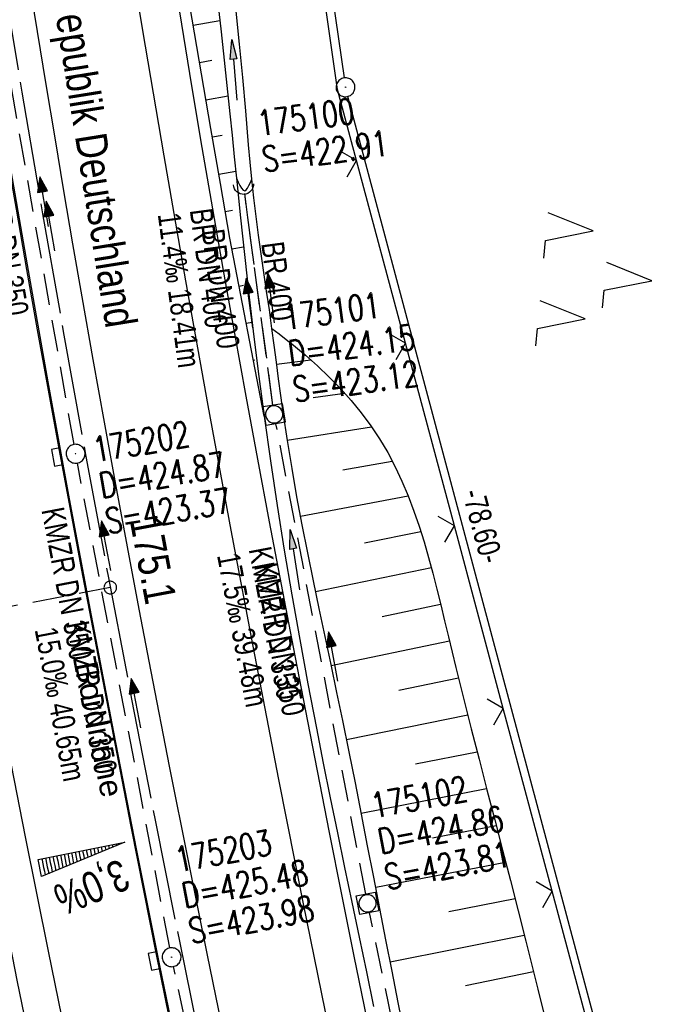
# Model space of a CAD drawing. Extents: x 508367 to 508796, y 450874 to 451832.
# Tile 15 of 37: x 508526 to 508576, y 451308 to 451386. Entities that reach past the tile are written whole.
import ezdxf

# ---------------------------------------------------------------- set-up
doc = ezdxf.new("R2010")
doc.units = 0
doc.header["$LTSCALE"] = 10
doc.header["$MEASUREMENT"] = 0
for name, pattern in [('ACHSE', [5.5, 4, -0.5, 0.5, -0.5]), ('AUSGEZOGEN', [0]), ('LT00', [0]), ('LT12', [0.4, 0.3, -0.1]), ('LT17', [0.15, 0.1, -0.05]), ('STRICHLINIE2', [0.375, 0.25, -0.125])]:
    doc.linetypes.add(name, pattern=pattern)
doc.layers.get('0').update_dxf_attribs({"linetype": 'LT00'})
for name, color, linetype in [('--EK_FBR', 250, 'LT00'), ('--EK_Halt-Pfeil', 4, 'LT00'), ('--EK_Haltung', 7, 'STRICHLINIE2'), ('--EK_Haltung-Text', 140, 'LT00'), ('--EK_Schacht-Text', 5, 'LT00'), ('--EK_ST-93-1', 30, 'LT17'), ('--EL_DFK_AB_L', 21, 'LT00'), ('--EL_DFK_AB_P', 7, 'LT00'), ('--EL_Halt-Pfeil', 4, 'LT00'), ('--EL_Haltung', 182, 'STRICHLINIE2'), ('--EL_Haltung-Text', 182, 'LT00'), ('-AX-093', 35, 'ACHSE'), ('-QUE-40W', 11, 'Continuous'), ('-ST-93-1', 250, 'LT00'), ('ABSTAND', 8, 'LT00'), ('BRD', 255, 'Continuous'), ('DFK_AB_L', 21, 'LT00'), ('DFK_AB_P', 7, 'LT00'), ('DFK_NUTZUNG', 250, 'LT00'), ('DL', 182, 'LT12'), ('DL_PFEIL', 201, 'LT00'), ('DL_TEXT', 182, 'LT00'), ('PFEIL', 140, 'AUSGEZOGEN'), ('RINNE_TEXT', 11, 'Continuous'), ('V121_AFBR_BAB', 250, 'LT00'), ('V121_BOESCH', 250, 'LT00'), ('V121_BOSCHUNG', 250, 'LT00'), ('V121_GRABEN', 250, 'LT00'), ('V121_H_BORD', 8, 'LT00'), ('V121_KA_MULD', 182, 'LT00'), ('V121_KA_PRUF', 182, 'LT00'), ('V121_LD_MARK', 250, 'LT00'), ('V121_SINKK', 182, 'LT00'), ('V121_UK_DURCH', 182, 'LT00'), ('V121_ZAUN', 40, 'LT00')]:
    doc.layers.add(name, color=color, linetype=linetype)
doc.styles.add('Arial', font='ARIAL.TTF')
doc.styles.add('Beschrift', font='ARIAL.TTF')
doc.styles.add('Haltungsbeschriftung', font='ARIAL.TTF', dxfattribs={"width": 0.75})
doc.styles.add('schachtbeschriftung', font='romans.shx', dxfattribs={"width": 0.75, "height": 2})
doc.styles.get("Standard").update_dxf_attribs({"font": 'ARIAL.TTF'})

# ---------------------------------------------------------------- blocks, each defined once
blk = doc.blocks.new('SYMB7221')
at = {"color": 0, "linetype": 'ByBlock'}
for p, q in [((0, 0.435), (-0.11, 0.065)), ((0.11, 0.065), (0, 0.435)), ((0.25, 0.065), (0.11, 0.065)), ((-0.35, -0.065), (-0.46, -0.435)), ((0.35, -0.065), (0.24, -0.435))]:
    blk.add_line(p, q, dxfattribs=at)
for points in [[(-0.1, -0.435), (-0.24, -0.435), (-0.35, -0.065)], [(0.6, -0.435), (0.46, -0.435), (0.35, -0.065)]]:
    blk.add_lwpolyline(points, dxfattribs=at)
blk = doc.blocks.new('SYMB0003')
at = {"color": 0, "linetype": 'ByBlock'}
for p, q in [((-0.015712, 0), (0.010166, 0.012015)), ((0, -0.021257), (-0.015712, 0)), ((0.010166, 0.012015), (0, -0.021257))]:
    blk.add_line(p, q, dxfattribs=at)
for points in [[(-0.031395, 0.499013), (-0.093691, 0.491144), (-0.154509, 0.475528), (-0.21289, 0.452414), (-0.267913, 0.422164), (-0.318712, 0.385257), (-0.364484, 0.342274), (-0.404509, 0.293893), (-0.438154, 0.240877), (-0.464888, 0.184062), (-0.484292, 0.124345), (-0.496058, 0.062667), (-0.5, 0)], [(-0.5, 0), (-0.496058, -0.062667), (-0.484292, -0.124345), (-0.464888, -0.184062), (-0.438154, -0.240877), (-0.404509, -0.293893), (-0.364485, -0.342274), (-0.318712, -0.385257), (-0.267914, -0.422164), (-0.21289, -0.452414), (-0.154509, -0.475529), (-0.093691, -0.491144), (-0.031395, -0.499014), (0.031395, -0.499014)], [(0.5, 0), (0.496057, 0.062667), (0.484292, 0.124345), (0.464888, 0.184062), (0.438153, 0.240877), (0.404509, 0.293893), (0.364484, 0.342274), (0.318712, 0.385257), (0.267913, 0.422164), (0.21289, 0.452414), (0.154509, 0.475528), (0.093691, 0.491144), (0.031395, 0.499013), (-0.031395, 0.499013)], [(0.031395, -0.499014), (0.093691, -0.491144), (0.154509, -0.475529), (0.21289, -0.452414), (0.267914, -0.422164), (0.318712, -0.385257), (0.364485, -0.342274), (0.404509, -0.293893), (0.438154, -0.240877), (0.464889, -0.184062), (0.484292, -0.124345), (0.496058, -0.062667), (0.5, 0)]]:
    blk.add_lwpolyline(points, dxfattribs=at)
blk = doc.blocks.new('SYMB2')
at = {"color": 0, "linetype": 'ByBlock', "flags": 128}
for points in [[(-0.031395, 0.499013), (-0.093691, 0.491144), (-0.154509, 0.475528), (-0.21289, 0.452414), (-0.267913, 0.422164), (-0.318712, 0.385257), (-0.364484, 0.342274), (-0.404509, 0.293893), (-0.438154, 0.240877), (-0.464888, 0.184062), (-0.484292, 0.124345), (-0.496058, 0.062667), (-0.5, 0)], [(-0.5, 0), (-0.496058, -0.062667), (-0.484292, -0.124345), (-0.464888, -0.184062), (-0.438154, -0.240877), (-0.404509, -0.293893), (-0.364485, -0.342274), (-0.318712, -0.385257), (-0.267914, -0.422164), (-0.21289, -0.452414), (-0.154509, -0.475529), (-0.093691, -0.491144), (-0.031395, -0.499014), (0.031395, -0.499014)], [(0.5, 0), (0.496057, 0.062667), (0.484292, 0.124345), (0.464888, 0.184062), (0.438153, 0.240877), (0.404509, 0.293893), (0.364484, 0.342274), (0.318712, 0.385257), (0.267913, 0.422164), (0.21289, 0.452414), (0.154509, 0.475528), (0.093691, 0.491144), (0.031395, 0.499013), (-0.031395, 0.499013)], [(0.031395, -0.499014), (0.093691, -0.491144), (0.154509, -0.475529), (0.21289, -0.452414), (0.267914, -0.422164), (0.318712, -0.385257), (0.364485, -0.342274), (0.404509, -0.293893), (0.438154, -0.240877), (0.464889, -0.184062), (0.484292, -0.124345), (0.496058, -0.062667), (0.5, 0)]]:
    blk.add_lwpolyline(points, dxfattribs=at)
blk = doc.blocks.new('SYMB0024')
at = {"color": 0, "linetype": 'ByBlock'}
for p, q in [((-0.5, 0.5), (0, 0)), ((0, 0), (0.5, 0.5))]:
    blk.add_line(p, q, dxfattribs=at)
blk = doc.blocks.new('Pfreil3')
at = {"layer": 'PFEIL'}
blk.add_hatch(color=256, dxfattribs=at).paths.add_polyline_path([(-1.549, 0.273), (-1.549, -0.273), (0, 0)])
for p, q in [((-1.549, 0), (-4.831, 0)), ((-1.549, -0.273), (-1.549, 0.273)), ((-1.549, 0.273), (0, 0)), ((0, 0), (-1.549, -0.273))]:
    blk.add_line(p, q, dxfattribs=at)
blk = doc.blocks.new('SYMB0652')
at = {"color": 0, "linetype": 'ByBlock'}
blk.add_lwpolyline([(-0.15, -0.075), (0.15, -0.075), (0.15, 0.075), (-0.15, 0.075), (-0.15, -0.075)], dxfattribs=at)
blk = doc.blocks.new('SYMB1210')
at = {"color": 0, "linetype": 'ByBlock'}
blk.add_line((0.018815, -0.179014), (0.055623, -0.17119), dxfattribs=at)
for points in [[(-0.2, -0.2), (-0.2, 0.2), (0.2, 0.2), (0.2, -0.2), (-0.2, -0.2)], [(0.018815, 0.179014), (-0.018815, 0.179014), (-0.055623, 0.17119), (-0.09, 0.155885), (-0.120444, 0.133766), (-0.145623, 0.105801), (-0.164438, 0.073213), (-0.176067, 0.037424), (-0.18, 0)], [(-0.18, 0), (-0.176067, -0.037424), (-0.164438, -0.073213), (-0.145623, -0.105801), (-0.120444, -0.133766), (-0.09, -0.155885), (-0.055623, -0.17119), (-0.018815, -0.179014), (0.018815, -0.179014)], [(0.18, 0), (0.176067, 0.037424), (0.164438, 0.073213), (0.145623, 0.105801), (0.120444, 0.133766), (0.09, 0.155885), (0.055623, 0.17119), (0.018815, 0.179014)], [(0.055623, -0.17119), (0.09, -0.155885), (0.120444, -0.133766), (0.145623, -0.105801), (0.164438, -0.073213), (0.176067, -0.037424), (0.18, 0)]]:
    blk.add_lwpolyline(points, dxfattribs=at)
blk = doc.blocks.new('SYMB1107')
at = {"color": 0, "linetype": 'ByBlock'}
for points in [[(-0.2, 0), (-0.196157, 0.039018), (-0.184776, 0.076537), (-0.166294, 0.111114), (-0.141421, 0.141421), (-0.111114, 0.166294), (-0.076537, 0.184776), (-0.039018, 0.196157), (0, 0.2)], [(0, 0.2), (0.039018, 0.196157), (0.076537, 0.184776), (0.111114, 0.166294), (0.141421, 0.141421), (0.166294, 0.111114), (0.184776, 0.076537), (0.196157, 0.039018), (0.2, 0)]]:
    blk.add_lwpolyline(points, dxfattribs=at)
blk = doc.blocks.new('SYMB0070')
at = {"color": 0, "linetype": 'ByBlock'}
for p, q in [((-0.5, 0), (0.2, 0)), ((0.5, 0), (0.2, 0.1)), ((0.2, 0.1), (0.2, 0)), ((0.468, 0), (0.21, 0.086)), ((0.21, 0.086), (0.21, -0.086)), ((0.21, -0.086), (0.468, 0)), ((0.22, -0.072), (0.437, 0)), ((0.23, -0.058), (0.405, 0)), ((0.24, -0.045), (0.374, 0)), ((0.342, 0), (0.25, 0.031)), ((0.25, 0.031), (0.25, -0.031)), ((0.25, -0.031), (0.342, 0)), ((0.26, -0.017), (0.31, 0)), ((0.27, -0.003), (0.279, 0))]:
    blk.add_line(p, q, dxfattribs=at)
for points in [[(0.2, 0), (0.2, -0.1), (0.5, 0)], [(0.437, 0), (0.22, 0.072), (0.22, -0.072)], [(0.405, 0), (0.23, 0.058), (0.23, -0.058)], [(0.374, 0), (0.24, 0.045), (0.24, -0.045)], [(0.31, 0), (0.26, 0.017), (0.26, -0.017)], [(0.279, 0), (0.27, 0.003), (0.27, -0.003)]]:
    blk.add_lwpolyline(points, dxfattribs=at)

msp = doc.modelspace()

# ---------------------------------------------------------------- hatches: boundary and pattern name
at = {"layer": '-QUE-40W'}
h = msp.add_hatch(dxfattribs=at)
h.set_pattern_fill('LT_0', color=256, scale=0.3, angle=-78.79033, style=0, pattern_type=2)
h.set_pattern_definition([(281.20966983, (0.78264, 0.1249), (0.2942767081, 0.05831997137), [0.29999999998])])
h.paths.add_polyline_path([(508527.101, 451319.118), (508533.968, 451320.479), (508527.373, 451317.745)])

# ---------------------------------------------------------------- linework, layer by layer
at = {"layer": '--EK_FBR'}
for points in [[(508534.309, 451267.85), (508533.434, 451271.748), (508532.567, 451275.647), (508531.284, 451281.509), (508530.023, 451287.376), (508528.783, 451293.247), (508527.563, 451299.123), (508526.511, 451304.268), (508525.472, 451309.416), (508524.446, 451314.566), (508523.43, 451319.718), (508522.424, 451324.872), (508521.44, 451329.96), (508520.466, 451335.05), (508519.502, 451340.142), (508518.55, 451345.236), (508517.61, 451350.333), (508515.397, 451362.643), (508513.264, 451374.968), (508511.941, 451382.853), (508510.65, 451390.744)], [(508553.179, 451306.555), (508552.177, 451311.446), (508551.189, 451316.341), (508550.214, 451321.238), (508549.25, 451326.137), (508548.296, 451331.038), (508547.35, 451335.941), (508546.399, 451340.914), (508545.457, 451345.89), (508544.525, 451350.867), (508543.606, 451355.846), (508542.701, 451360.828), (508541.812, 451365.813), (508540.958, 451370.696), (508540.12, 451375.581), (508539.297, 451380.47), (508538.487, 451385.36), (508537.69, 451390.253)]]:
    msp.add_lwpolyline(points, dxfattribs=at)
at = {"layer": '--EK_FBR', "color": 2}
for points in [[(508550.929, 451263.052), (508549.634, 451268.875), (508548.35, 451274.7), (508547.07, 451280.56), (508545.802, 451286.422), (508544.546, 451292.288), (508543.305, 451298.156), (508542.077, 451304.027), (508540.535, 451311.513), (508539.019, 451319.005), (508537.528, 451326.502), (508536.065, 451334.004), (508535.116, 451338.949), (508534.18, 451343.897), (508533.258, 451348.848), (508532.351, 451353.801), (508531.46, 451358.757), (508530.586, 451363.716), (508529.859, 451367.925), (508529.143, 451372.135), (508528.438, 451376.348), (508527.742, 451380.562), (508527.053, 451384.777), (508526.371, 451388.994)], [(508522.449, 451388.037), (508523.129, 451383.851), (508523.819, 451379.667), (508524.521, 451375.485), (508525.341, 451370.692), (508526.178, 451365.902), (508527.029, 451361.114), (508527.893, 451356.328), (508528.769, 451351.545), (508529.688, 451346.591), (508530.618, 451341.64), (508531.558, 451336.69), (508532.507, 451331.742), (508533.464, 451326.796), (508534.454, 451321.72), (508535.453, 451316.646), (508536.462, 451311.575), (508537.483, 451306.505), (508538.516, 451301.438), (508540.182, 451293.409), (508541.883, 451285.388), (508543.617, 451277.374), (508544.639, 451272.721), (508545.671, 451268.071)]]:
    msp.add_lwpolyline(points, dxfattribs=at)
at = {"layer": '--EK_Haltung'}
for p, q in [((508529.942, 451352.021), (508523.254, 451390.184)), ((508545.722, 451355.15), (508543.482, 451371.912)), ((508553.084, 451316.365), (508545.962, 451353.67)), ((508537.544, 451312.091), (508530.212, 451350.546)), ((508561.303, 451277.056), (508553.379, 451314.895)), ((508545.751, 451273.322), (508537.84, 451310.621))]:
    msp.add_line(p, q, dxfattribs=at)
at = {"layer": '--EK_ST-93-1', "ltscale": 2.5}
msp.add_line((508532.82, 451340.671), (508493.529, 451333.181), dxfattribs=at)
at = {"layer": '--EL_DFK_AB_L'}
for p, q in [((508539.017, 451467.207), (508551.374, 451381.091)), ((508571.77, 451304.409), (508551.674, 451379.626))]:
    msp.add_line(p, q, dxfattribs=at)
at = {"layer": '--EL_Haltung'}
for p, q in [((508529.942, 451352.021), (508523.254, 451390.184)), ((508545.722, 451355.15), (508543.482, 451371.912)), ((508553.084, 451316.365), (508545.962, 451353.67)), ((508537.544, 451312.091), (508530.212, 451350.546)), ((508561.303, 451277.056), (508553.379, 451314.895)), ((508545.751, 451273.322), (508537.84, 451310.621))]:
    msp.add_line(p, q, dxfattribs=at)
at = {"layer": '-AX-093', "ltscale": 0.2}
msp.add_lwpolyline([(508513.237, 451467.129), (508514.419, 451457.415), (508515.657, 451447.708), (508516.949, 451438.008), (508518.295, 451428.316), (508519.694, 451418.63), (508521.145, 451408.953), (508522.647, 451399.283), (508524.199, 451389.621), (508525.8, 451379.967), (508527.449, 451370.322), (508529.146, 451360.684), (508530.888, 451351.055), (508532.676, 451341.434), (508534.509, 451331.821), (508536.384, 451322.217), (508538.302, 451312.621), (508540.262, 451303.034), (508542.263, 451293.455), (508544.303, 451283.884), (508546.381, 451274.322), (508547.208, 451270.57), (508550.298, 451256.781)], dxfattribs=at)
at = {"layer": '-QUE-40W', "flags": 128}
msp.add_lwpolyline([(508527.373, 451317.745), (508527.101, 451319.118), (508533.968, 451320.479), (508527.373, 451317.745)], dxfattribs=at)
at = {"layer": 'DFK_AB_L'}
for p, q in [((508539.017, 451467.207), (508551.374, 451381.091)), ((508571.77, 451304.409), (508551.674, 451379.626))]:
    msp.add_line(p, q, dxfattribs=at)
at = {"layer": 'DL'}
msp.add_line((508545.722, 451355.15), (508543.482, 451371.912), dxfattribs=at)
at = {"layer": 'V121_AFBR_BAB'}
for points in [[(508534.309, 451267.85), (508533.434, 451271.748), (508532.567, 451275.647), (508531.284, 451281.509), (508530.023, 451287.376), (508528.783, 451293.247), (508527.563, 451299.123), (508526.511, 451304.268), (508525.472, 451309.416), (508524.446, 451314.566), (508523.43, 451319.718), (508522.424, 451324.872), (508521.44, 451329.96), (508520.466, 451335.05), (508519.502, 451340.142), (508518.55, 451345.236), (508517.61, 451350.333), (508515.397, 451362.643), (508513.264, 451374.968), (508511.941, 451382.853), (508510.65, 451390.744)], [(508553.179, 451306.555), (508552.177, 451311.446), (508551.189, 451316.341), (508550.214, 451321.238), (508549.25, 451326.137), (508548.296, 451331.038), (508547.35, 451335.941), (508546.399, 451340.914), (508545.457, 451345.89), (508544.525, 451350.867), (508543.606, 451355.846), (508542.701, 451360.828), (508541.812, 451365.813), (508540.958, 451370.696), (508540.12, 451375.581), (508539.297, 451380.47), (508538.487, 451385.36), (508537.69, 451390.253)]]:
    msp.add_lwpolyline(points, dxfattribs=at)
at = {"layer": 'V121_AFBR_BAB', "color": 0}
for points in [[(508550.929, 451263.052), (508549.634, 451268.875), (508548.35, 451274.7), (508547.07, 451280.56), (508545.802, 451286.422), (508544.546, 451292.288), (508543.305, 451298.156), (508542.077, 451304.027), (508540.535, 451311.513), (508539.019, 451319.005), (508537.528, 451326.502), (508536.065, 451334.004), (508535.116, 451338.949), (508534.18, 451343.897), (508533.258, 451348.848), (508532.351, 451353.801), (508531.46, 451358.757), (508530.586, 451363.716), (508529.859, 451367.925), (508529.143, 451372.135), (508528.438, 451376.348), (508527.742, 451380.562), (508527.053, 451384.777), (508526.371, 451388.994)], [(508522.449, 451388.037), (508523.129, 451383.851), (508523.819, 451379.667), (508524.521, 451375.485), (508525.341, 451370.692), (508526.178, 451365.902), (508527.029, 451361.114), (508527.893, 451356.328), (508528.769, 451351.545), (508529.688, 451346.591), (508530.618, 451341.64), (508531.558, 451336.69), (508532.507, 451331.742), (508533.464, 451326.796), (508534.454, 451321.72), (508535.453, 451316.646), (508536.462, 451311.575), (508537.483, 451306.505), (508538.516, 451301.438), (508540.182, 451293.409), (508541.883, 451285.388), (508543.617, 451277.374), (508544.639, 451272.721), (508545.671, 451268.071)]]:
    msp.add_lwpolyline(points, dxfattribs=at)
at = {"layer": 'V121_BOESCH'}
for points in [[(508545.014, 451354.276), (508542.304, 451368.392), (508541.553, 451372.73), (508540.805, 451377.068), (508540.059, 451381.407), (508539.32, 451385.746), (508538.587, 451390.087), (508537.863, 451394.429), (508537.15, 451398.773), (508536.45, 451403.118), (508535.765, 451407.466), (508535.095, 451411.816), (508534.449, 451416.124), (508533.82, 451420.435), (508533.205, 451424.748), (508532.603, 451429.063), (508532.012, 451433.379), (508531.43, 451437.697), (508530.857, 451442.016), (508530.29, 451446.336), (508529.728, 451450.657), (508529.169, 451454.978), (508528.612, 451459.3)], [(508545.647, 451361.221), (508546.215, 451360.788), (508546.781, 451360.351), (508547.342, 451359.907), (508548.318, 451359.096), (508549.27, 451358.25), (508550.191, 451357.369), (508551.077, 451356.454), (508551.924, 451355.506), (508552.726, 451354.525), (508553.478, 451353.511), (508554.176, 451352.465), (508554.824, 451351.374), (508555.416, 451350.253), (508555.957, 451349.106), (508556.452, 451347.935), (508556.906, 451346.742), (508557.324, 451345.53), (508557.71, 451344.304), (508558.07, 451343.064), (508558.409, 451341.814), (508558.731, 451340.557), (508559.041, 451339.296), (508559.345, 451338.033), (508559.646, 451336.772), (508560.241, 451334.324), (508560.846, 451331.889), (508561.458, 451329.465), (508562.075, 451327.05), (508562.696, 451324.642), (508563.318, 451322.239), (508563.94, 451319.837), (508564.559, 451317.436), (508565.174, 451315.033), (508565.782, 451312.625), (508566.256, 451310.72), (508566.729, 451308.812), (508567.204, 451306.903)]]:
    msp.add_lwpolyline(points, dxfattribs=at)
at = {"layer": 'V121_BOSCHUNG'}
for p, q in [((508539.399, 451385.279), (508541.509, 451385.641)), ((508539.903, 451382.321), (508540.872, 451382.488)), ((508540.41, 451379.364), (508542.162, 451379.665)), ((508540.918, 451376.408), (508541.694, 451376.541)), ((508541.429, 451373.452), (508542.769, 451373.682)), ((508541.941, 451370.492), (508542.507, 451370.593)), ((508542.468, 451367.537), (508543.39, 451367.707)), ((508543.034, 451364.588), (508543.377, 451364.653)), ((508543.6, 451361.641), (508544.066, 451361.731)), ((508544.166, 451358.695), (508544.298, 451358.72)), ((508546.018, 451358.401), (508548.73, 451358.737)), ((508544.732, 451355.749), (508544.814, 451355.765)), ((508548.916, 451355.737), (508551.416, 451356.083)), ((508546.863, 451352.365), (508553.551, 451353.406)), ((508551.279, 451350.017), (508555.188, 451350.699)), ((508547.919, 451346.323), (508556.451, 451347.938)), ((508552.979, 451344.228), (508557.455, 451345.126)), ((508549.109, 451340.367), (508558.291, 451342.26)), ((508554.377, 451338.39), (508559.025, 451339.361)), ((508550.35, 451334.484), (508559.726, 451336.443)), ((508555.704, 451332.538), (508560.441, 451333.515)), ((508551.57, 451328.635), (508561.173, 451330.59)), ((508557.038, 451326.686), (508561.92, 451327.655)), ((508552.734, 451322.787), (508562.672, 451324.733)), ((508558.367, 451320.833), (508563.429, 451321.811)), ((508553.874, 451316.909), (508564.182, 451318.901)), ((508559.687, 451314.977), (508564.927, 451316.002)), ((508555.025, 451310.995), (508565.662, 451313.102)), ((508560.998, 451309.12), (508566.382, 451310.213))]:
    msp.add_line(p, q, dxfattribs=at)
at = {"layer": 'V121_GRABEN'}
for points in [[(508541.241, 451387.99), (508541.61, 451384.741), (508541.968, 451381.49), (508542.31, 451378.238), (508542.483, 451376.538), (508542.653, 451374.838), (508542.824, 451373.138), (508543.148, 451369.99), (508543.484, 451366.842), (508543.836, 451363.697), (508544.206, 451360.554), (508544.598, 451357.413), (508545.014, 451354.276), (508545.518, 451350.724), (508546.055, 451347.176), (508546.623, 451343.634), (508547.221, 451340.095), (508547.845, 451336.562), (508548.496, 451333.033), (508549.17, 451329.509), (508549.715, 451326.745), (508550.27, 451323.984), (508550.835, 451321.224), (508551.406, 451318.466), (508551.982, 451315.709), (508552.56, 451312.952), (508553.137, 451310.195), (508553.712, 451307.438)], [(508556.169, 451305.296), (508555.664, 451307.777), (508555.169, 451310.26), (508554.682, 451312.744), (508554.199, 451315.23), (508553.718, 451317.716), (508553.237, 451320.202), (508552.753, 451322.688), (508552.265, 451325.173), (508551.768, 451327.657), (508551.262, 451330.139), (508550.8, 451332.355), (508550.332, 451334.57), (508549.862, 451336.785), (508549.395, 451339), (508548.934, 451341.216), (508548.483, 451343.433), (508548.047, 451345.653), (508547.63, 451347.876), (508547.235, 451350.103), (508546.868, 451352.333), (508546.531, 451354.569), (508546.347, 451355.898), (508546.17, 451357.228), (508545.998, 451358.559), (508545.825, 451359.891), (508545.647, 451361.221), (508545.439, 451362.701), (508545.225, 451364.18), (508545.008, 451365.658), (508544.792, 451367.137), (508544.583, 451368.616), (508544.384, 451370.096), (508544.2, 451371.578), (508544.036, 451373.063), (508543.905, 451374.418), (508543.787, 451375.776), (508543.676, 451377.134), (508543.565, 451378.492), (508543.335, 451381.125), (508543.083, 451383.756), (508542.814, 451386.385)], [(508542.824, 451373.138), (508542.961, 451372.836), (508543.097, 451372.559), (508543.231, 451372.334), (508543.364, 451372.187), (508543.493, 451372.142), (508543.605, 451372.203), (508543.715, 451372.347), (508543.823, 451372.551), (508543.93, 451372.797), (508544.036, 451373.063)]]:
    msp.add_lwpolyline(points, dxfattribs=at)
at = {"layer": 'V121_H_BORD'}
msp.add_lwpolyline([(508546.789, 451263.622), (508544.695, 451273.071), (508542.641, 451282.528), (508540.626, 451291.995), (508538.649, 451301.469), (508536.761, 451310.702), (508534.911, 451319.942), (508533.098, 451329.191), (508531.325, 451338.446), (508529.592, 451347.709), (508527.899, 451356.98), (508526.249, 451366.258), (508524.641, 451375.544), (508523.254, 451383.772), (508521.902, 451392.007), (508520.587, 451400.247), (508519.308, 451408.492), (508518.067, 451416.744), (508516.864, 451425.001), (508515.462, 451434.997), (508514.116, 451445.002), (508512.827, 451455.014), (508511.594, 451465.033)], dxfattribs=at)
at = {"layer": 'V121_LD_MARK'}
for points in [[(508538.19, 451263.412), (508535.505, 451275.608), (508533.555, 451284.651), (508531.639, 451293.702), (508529.757, 451302.76), (508527.911, 451311.825), (508526.102, 451320.897), (508524.33, 451329.977), (508522.597, 451339.064), (508520.903, 451348.159), (508519.249, 451357.261), (508517.637, 451366.37), (508516.067, 451375.486), (508514.571, 451384.414), (508513.118, 451393.35), (508511.707, 451402.292), (508510.34, 451411.241), (508509.017, 451420.197), (508507.739, 451429.159), (508506.506, 451438.128), (508505.32, 451447.104), (508504.181, 451456.086), (508503.09, 451465.075)], [(508524.199, 451461.576), (508525.129, 451454.173), (508526.093, 451446.773), (508527.089, 451439.378), (508528.116, 451431.988), (508529.174, 451424.601), (508530.647, 451414.649), (508532.172, 451404.705), (508533.749, 451394.769), (508535.377, 451384.841), (508537.055, 451374.921), (508538.782, 451365.009), (508540.557, 451355.106), (508542.378, 451345.211), (508544.247, 451335.325), (508546.16, 451325.447), (508548.118, 451315.579), (508550.119, 451305.719), (508552.719, 451293.223), (508555.387, 451280.742), (508558.123, 451268.276), (508560.925, 451255.825)]]:
    msp.add_lwpolyline(points, dxfattribs=at)
at = {"layer": 'V121_ZAUN'}
for p, q in [((508556.23, 451360.055), (508552.347, 451374.544)), ((508560.113, 451345.567), (508556.23, 451360.055)), ((508563.995, 451331.078), (508560.113, 451345.567)), ((508567.878, 451316.589), (508563.995, 451331.078)), ((508571.761, 451302.1), (508567.878, 451316.589))]:
    msp.add_line(p, q, dxfattribs=at)
msp.add_lwpolyline([(508552.347, 451374.544), (508550.84, 451380.169), (508549.544, 451389.254)], dxfattribs=at)

# ---------------------------------------------------------------- block references
at = {"layer": '--EK_Halt-Pfeil', "yscale": 4, "zscale": 4}
for p, xscale, rotation in [((508527.583, 451371.275), 4.000000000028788, 99.93854000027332), ((508545.593, 451363.662), 3.999999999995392, 97.61016999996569), ((508550.505, 451335.205), 3.999999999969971, 100.8099099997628), ((508534.861, 451331.507), 4.000000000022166, 100.7954999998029)]:
    msp.add_blockref('SYMB0070', p, dxfattribs=dict(at, xscale=xscale, rotation=rotation))
at = {"layer": '--EL_DFK_AB_P', "xscale": 1.500000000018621, "yscale": 1.5, "zscale": 1.5, "rotation": 264.7377099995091}
msp.add_blockref('SYMB0003', (508551.48, 451380.35), dxfattribs=at)
at = {"layer": '--EL_Halt-Pfeil', "yscale": 4, "zscale": 4}
for p, xscale, rotation in [((508528.082, 451369.348), 4.000000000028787, 99.93854000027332), ((508545.593, 451363.662), 3.999999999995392, 97.61016999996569), ((508532.486, 451343.989), 4.000000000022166, 100.7954999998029), ((508550.505, 451335.205), 3.999999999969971, 100.8099099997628)]:
    msp.add_blockref('SYMB0070', p, dxfattribs=dict(at, xscale=xscale, rotation=rotation))
at = {"layer": '-ST-93-1', "rotation": 274.1956499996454}
msp.add_blockref('SYMB2', (508532.82, 451340.671), dxfattribs=at)
at = {"layer": 'DFK_AB_P', "xscale": 1.500000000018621, "yscale": 1.5, "zscale": 1.5, "rotation": 264.7377099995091}
msp.add_blockref('SYMB0003', (508551.48, 451380.35), dxfattribs=at)
at = {"layer": 'DFK_NUTZUNG', "xscale": 10.00000000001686, "yscale": 10, "zscale": 10, "rotation": 264.7377100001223}
msp.add_blockref('SYMB7221', (508571.46, 451365.407), dxfattribs=at)
at = {"layer": 'DL_PFEIL', "xscale": 3.999999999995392, "yscale": 4, "zscale": 4, "rotation": 97.61016999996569}
msp.add_blockref('SYMB0070', (508543.863, 451363.24), dxfattribs=at)
at = {"layer": 'PFEIL'}
for p, rotation in [((508542.464, 451384.13), 94.7665709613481), ((508547.079, 451345.276), 98.97563163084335)]:
    msp.add_blockref('Pfreil3', p, dxfattribs=dict(at, rotation=rotation))
at = {"layer": 'V121_KA_MULD', "zscale": 3.8}
for p, xscale, yscale, rotation in [((508545.821, 451354.407), 3.8, 3.8, 279.0666), ((508553.225, 451315.629), 3.800000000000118, 3.8000000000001, 281.1069826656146)]:
    msp.add_blockref('SYMB1210', p, dxfattribs=dict(at, xscale=xscale, yscale=yscale, rotation=rotation))
at = {"layer": 'V121_KA_PRUF', "xscale": 1.5, "yscale": 1.5, "zscale": 1.5, "rotation": 279.0666}
for p in [(508530.072, 451351.283), (508537.685, 451311.355)]:
    msp.add_blockref('SYMB0003', p, dxfattribs=at)
at = {"layer": 'V121_SINKK', "zscale": 4.5}
for p, xscale, yscale, rotation in [((508528.61, 451351.024), 4.50000000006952, 4.499999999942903, 280.3804800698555), ((508536.298, 451311.061), 4.50000000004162, 4.500000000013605, 101.2529663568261)]:
    msp.add_blockref('SYMB0652', p, dxfattribs=dict(at, xscale=xscale, yscale=yscale, rotation=rotation))
at = {"layer": 'V121_UK_DURCH', "xscale": 3.999999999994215, "yscale": 4.000000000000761, "zscale": 4, "rotation": 183.3894451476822}
msp.add_blockref('SYMB1107', (508543.383, 451372.655), dxfattribs=at)
at = {"layer": 'V121_ZAUN', "xscale": 2.1, "yscale": 2.1, "zscale": 2.1, "rotation": 105.0012999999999}
for p in [(508552.347, 451374.544), (508556.23, 451360.055), (508560.113, 451345.567), (508563.995, 451331.078), (508567.878, 451316.589)]:
    msp.add_blockref('SYMB0024', p, dxfattribs=at)

# ---------------------------------------------------------------- texts
at = {"layer": '--EK_Haltung-Text', "style": 'Haltungsbeschriftung', "width": 0.75}
for s, rotation, p in [('BR DN 400', -82.38982, (508539.121, 451370.61)), ('11.4‰ 18.41m', -82.38982, (508536.584, 451370.272)), ('KMZR DN 350', -79.19009, (508543.797, 451343.709)), ('17.5‰ 39.48m', -79.19009, (508541.282, 451343.228)), ('KMZR DN 350', -79.2045, (508529.329, 451337.814)), ('15.0‰ 40.65m', -79.2045, (508526.814, 451337.335))]:
    msp.add_text(s, height=1.8, rotation=rotation, dxfattribs=at).set_placement(p)
at = {"layer": '--EK_Schacht-Text', "style": 'schachtbeschriftung', "width": 0.75}
for s, rotation, p in [('175100', 7.61358, (508544.637, 451376.485)), ('S=422.91', 7.61358, (508545.018, 451373.63)), ('175101', 7.61017, (508546.693, 451361.091)), ('D=424.15', 7.61017, (508547.075, 451358.236)), ('S=423.12', 7.61017, (508547.456, 451355.381)), ('175202', 9.93853, (508531.639, 451350.59)), ('D=424.87', 9.93853, (508532.136, 451347.753)), ('S=423.37', 9.93853, (508532.633, 451344.916)), ('175102', 10.80991, (508553.723, 451322.352)), ('D=424.86', 10.80991, (508554.263, 451319.523)), ('175203', 10.79551, (508538.185, 451318.078)), ('S=423.81', 10.80991, (508554.803, 451316.694)), ('D=425.48', 10.79551, (508538.724, 451315.249)), ('S=423.98', 10.79551, (508539.264, 451312.42))]:
    msp.add_text(s, height=2, rotation=rotation, dxfattribs=at).set_placement(p)
at = {"layer": '--EL_Haltung-Text', "style": 'Haltungsbeschriftung', "width": 0.75}
for s, rotation, p in [('KMZR DN 350', -80.06146, (508522.5, 451374.208)), ('BR DN 400', -82.38982, (508540.061, 451368.975)), ('KMZR DN 350', -79.2045, (508527.355, 451346.834)), ('KMZR DN 350', -79.19009, (508544.224, 451342.414))]:
    msp.add_text(s, height=1.8, rotation=rotation, dxfattribs=at).set_placement(p)
at = {"layer": '-QUE-40W', "style": 'Beschrift', "width": 0.75}
msp.add_text('3,0%', height=2.5, rotation=202.5196, dxfattribs=at).set_placement((508533.634, 451319.198))
at = {"layer": '-ST-93-1', "style": 'Beschrift', "width": 0.8}
msp.add_text('  175.1', height=2.5, rotation=-79.31762, dxfattribs=at).set_placement((508534.056, 451347.607))
at = {"layer": 'ABSTAND', "width": 0.75}
msp.add_text('-78.60-', height=1.8, rotation=-75.04107, dxfattribs=at).set_placement((508560.726, 451348.217))
at = {"layer": 'BRD', "insert": (508526.09, 451396.149), "char_height": 2.5, "attachment_point": 7, "rotation": 279.12274, "style": 'Beschrift'}
msp.add_mtext('{\\W0.8;Bundesrepublik Deutschland}', dxfattribs=at)
at = {"layer": 'DL_TEXT', "style": 'Haltungsbeschriftung', "width": 0.75}
msp.add_text('BR 400', height=1.8, rotation=-82.38982, dxfattribs=at).set_placement((508544.786, 451367.968))
at = {"layer": 'RINNE_TEXT', "insert": (508531.761, 451334.961), "char_height": 1.8, "attachment_point": 1, "rotation": 281.25297, "style": 'Arial'}
msp.add_mtext('Bordrinne', dxfattribs=at)

doc.saveas('drawing.dxf')
